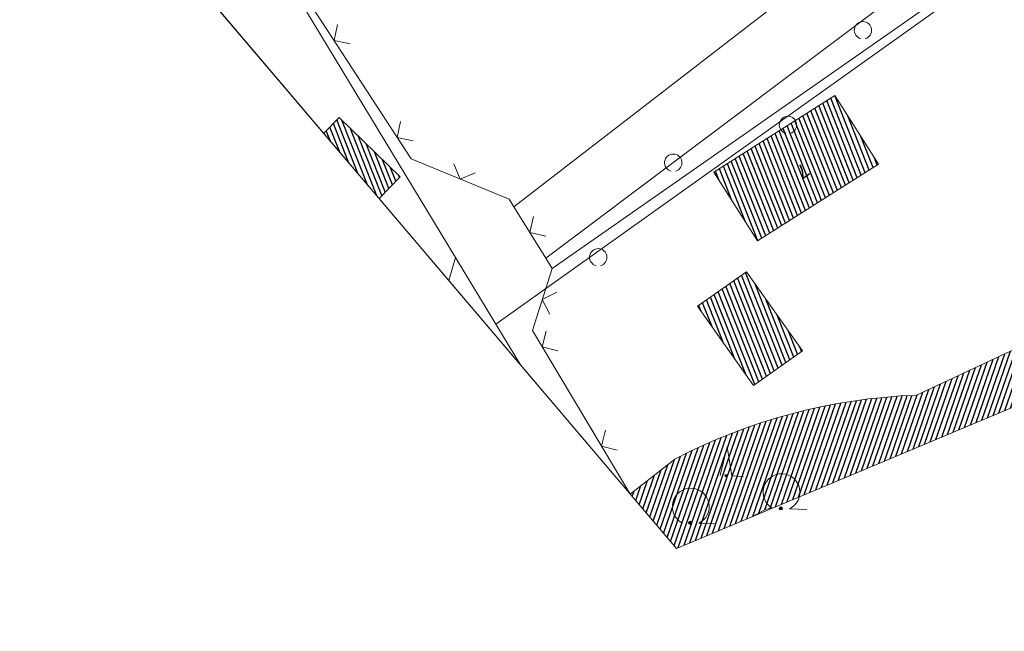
# Model space of a CAD drawing. Header units: metres. Extents: x 345144 to 348639, y 5629211 to 5635235.
# Tile 44 of 256: x 345556 to 345598, y 5631674 to 5631700. Entities that reach past the tile are written whole.
import ezdxf
from ezdxf.enums import TextEntityAlignment as Align

# ---------------------------------------------------------------- set-up
doc = ezdxf.new("R2010")
doc.units = ezdxf.units.M
doc.header["$MEASUREMENT"] = 0
for name, color, linetype in [('028 Geländeform', 7, 'Continuous'), ('081-083 Topographie', 7, 'Continuous'), ('AX Flurstück', 7, 'Continuous'), ('AX Gebäude', 7, 'Continuous'), ('Blatt', 7, 'Continuous'), ('Definitionslinie', 7, 'Continuous'), ('Gemeinde Lokation', 7, 'Continuous'), ('Ortsteil Lokation', 7, 'Continuous'), ('Präsentationsobjekt -Text (punktförmig)', 7, 'Continuous')]:
    doc.layers.add(name, color=color, linetype=linetype)
doc.styles.add('ARIAL', font='arial.ttf', dxfattribs={"height": 1})
pattern_1 = [(111.5294117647, (0, 0), (-0.186045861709, -0.07339575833), [])]

# ---------------------------------------------------------------- blocks, each defined once
blk = doc.blocks.new('alk_7100_nrwx2')
at = {"true_color": 0x2e2e2e}
h = blk.add_hatch(color=250, dxfattribs=at)
edge = h.paths.add_edge_path(flags=0)
edge.add_arc((0.024073, -0.597267), 0.057254, 180, 360, ccw=False)
edge.add_arc((0.024073, -0.597267), 0.057255, 0, 180, ccw=False)
at = {"color": 250, "lineweight": 5, "true_color": 0x2e2e2e, "flags": 128}
blk.add_lwpolyline([(0.349382, -0.597267), (1, -0.597267)], dxfattribs=at)
at = {"color": 250, "lineweight": 5, "true_color": 0x2e2e2e}
for centre, radius, start, end in [((0.024073, 0.012362), 0.690995, -61.9148169, -118.0851831), ((0.024073, -0.597267), 0.057255, 0, 180), ((0.024073, -0.597267), 0.057254, 180, 0)]:
    blk.add_arc(centre, radius, start, end, dxfattribs=at)
blk = doc.blocks.new('alk_7200_nrwx2')
at = {"true_color": 0x2e2e2e}
h = blk.add_hatch(color=250, dxfattribs=at)
edge = h.paths.add_edge_path(flags=0)
edge.add_arc((-0.020544, -0.388118), 0.055525, 180, 360, ccw=False)
edge.add_arc((-0.020544, -0.388118), 0.055525, 0, 180, ccw=False)
at = {"color": 250, "lineweight": 5, "true_color": 0x2e2e2e, "flags": 128}
blk.add_lwpolyline([(-0.298168, -0.388118), (-0.020544, 1), (0.257079, -0.388118), (0.812326, -0.388118)], dxfattribs=at)
blk.add_lwpolyline([(-0.298168, -0.388118), (-0.020544, 1), (0.257079, -0.388118), (0.812326, -0.388118)], dxfattribs=at)
at = {"color": 250, "lineweight": 5, "true_color": 0x2e2e2e}
for start, end in [(0, 180), (180, 0)]:
    blk.add_arc((-0.020544, -0.388118), 0.055525, start, end, dxfattribs=at)

msp = doc.modelspace()

# ---------------------------------------------------------------- hatches: boundary and pattern name
at = {"layer": '028 Geländeform', "true_color": 0xb27500}
h = msp.add_hatch(dxfattribs=at)
h.set_pattern_fill('_USER', color=44, scale=0.2, angle=250.9552152, style=0, pattern_type=0)
h.set_pattern_definition([(250.9552151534, (0, 0), (0.1890527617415, -0.065261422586), [])])
h.paths.add_polyline_path([(345584.104, 5631677.451), (345582.106, 5631679.804), (345584.034, 5631681.311), (345584.034, 5631681.311), (345584.646625, 5631681.629125), (345585.268922, 5631681.910828), (345585.891219, 5631682.192531), (345586.523188, 5631682.437813), (345587.155156, 5631682.683094), (345587.796797, 5631682.891953), (345588.438438, 5631683.100813), (345589.08975, 5631683.27325), (345589.741063, 5631683.445687), (345590.402047, 5631683.581703), (345591.063031, 5631683.717719), (345591.733688, 5631683.817312), (345592.404344, 5631683.916906), (345593.084672, 5631683.980078), (345593.765, 5631684.04325), (345594.455, 5631684.07), (345594.455, 5631684.07), (345619.704, 5631695.899), (345624.223, 5631697.91), (345629.585, 5631699.532), (345630.406, 5631696.907), (345588.233, 5631679.186), (345587.978, 5631679.156), (345587.389, 5631678.831)], flags=0)
at = {"layer": 'AX Gebäude', "true_color": 0x4f4f4f}
h = msp.add_hatch(dxfattribs=at)
h.set_pattern_fill('_USER', color=251, scale=0.2, angle=111.5294118, style=0, pattern_type=0)
h.set_pattern_definition(pattern_1)
h.paths.add_polyline_path([(345585.725, 5631693.723), (345590.949, 5631697.038), (345592.836, 5631694.063), (345587.612, 5631690.749)], flags=0)
h = msp.add_hatch(dxfattribs=at)
h.set_pattern_fill('_USER', color=251, scale=0.2, angle=111.5294118, style=0, pattern_type=0)
h.set_pattern_definition(pattern_1)
h.paths.add_polyline_path([(345572.16, 5631693.516), (345571.25, 5631692.588), (345568.86, 5631695.403), (345569.533, 5631696.09)], flags=0)
h = msp.add_hatch(dxfattribs=at)
h.set_pattern_fill('_USER', color=251, scale=0.2, angle=111.5294118, style=0, pattern_type=0)
h.set_pattern_definition(pattern_1)
h.paths.add_polyline_path([(345587.13, 5631689.417), (345589.549, 5631685.995), (345587.432, 5631684.499), (345585.013, 5631687.921)], flags=0)

# ---------------------------------------------------------------- linework, layer by layer
at = {"layer": '081-083 Topographie', "color": 7, "linetype": 'Continuous', "lineweight": 5, "flags": 128}
for points in [[(345578.73, 5631689.561), (345598.258, 5631703.201), (345598.258, 5631703.201), (345619.349, 5631717.852), (345619.349, 5631717.852), (345619.378, 5631717.872)], [(345592.921, 5631710.576), (345597.055, 5631703.985), (345597.055, 5631703.985), (345578.453, 5631690.006)], [(345582.091888, 5631679.820579), (345577.876, 5631686.869), (345577.876, 5631686.869), (345578.73, 5631689.561), (345578.73, 5631689.561), (345578.453, 5631690.006), (345578.453, 5631690.006), (345577.078, 5631692.218), (345577.078, 5631692.218), (345576.874, 5631692.551), (345576.874, 5631692.551), (345572.638, 5631694.299), (345572.638, 5631694.299), (345563.25, 5631708.729), (345563.25, 5631708.729), (345562.446, 5631710.155)], [(345577.078, 5631692.218), (345588.687, 5631701.21)]]:
    msp.add_lwpolyline(points, dxfattribs=at)
at = {"layer": 'AX Flurstück', "color": 8, "linetype": 'Continuous', "lineweight": 13, "true_color": 0x808080, "flags": 128}
for points in [[(345619.222, 5631717.771), (345576.302, 5631687.145), (345574.558, 5631690.038), (345563.249, 5631708.729), (345618.615, 5631748.849), (345627.629, 5631723.47), (345619.222, 5631717.771)], [(345584.104, 5631677.451), (345577.363, 5631685.39), (345576.302, 5631687.145), (345619.222, 5631717.771), (345627.629, 5631723.47), (345628.23, 5631721.169), (345630.296, 5631715.374), (345637.707, 5631700.038), (345639.581, 5631695.98), (345635.324, 5631694.347), (345631.641, 5631697.426), (345584.104, 5631677.451)], [(345574.268, 5631689.034), (345559.721, 5631706.166), (345563.249, 5631708.729), (345574.558, 5631690.038), (345574.268, 5631689.034)], [(345577.363, 5631685.39), (345574.268, 5631689.034), (345574.558, 5631690.038), (345576.302, 5631687.145), (345577.363, 5631685.39)]]:
    msp.add_lwpolyline(points, dxfattribs=at)
at = {"layer": 'AX Gebäude', "color": 7, "linetype": 'Continuous', "lineweight": 5, "flags": 128}
for points in [[(345585.725, 5631693.723), (345590.949, 5631697.038), (345592.836, 5631694.063), (345587.612, 5631690.749), (345585.725, 5631693.723)], [(345568.859943, 5631695.403272), (345569.533, 5631696.09), (345572.16, 5631693.516), (345571.250495, 5631692.588022)], [(345587.13, 5631689.417), (345589.549, 5631685.995), (345587.432, 5631684.499), (345585.013, 5631687.921), (345587.13, 5631689.417)]]:
    msp.add_lwpolyline(points, dxfattribs=at)
at = {"layer": 'Blatt', "color": 205, "linetype": 'Continuous', "lineweight": 5, "true_color": 0x873099, "flags": 128}
msp.add_lwpolyline([(345584.104, 5631677.451), (345518.715, 5631754.457), (345896.548, 5631743.817), (345892.72, 5631607.92), (345882.862, 5631617.924), (345874.634, 5631642.43), (345860.336, 5631698.053), (345854.261, 5631714.326), (345851.905, 5631735.69), (345765.089, 5631714.964), (345693.262, 5631703.408), (345637.915, 5631692.181), (345631.641, 5631697.426), (345584.104, 5631677.451)], dxfattribs=at)
at = {"layer": 'Definitionslinie', "color": 7, "linetype": 'Continuous', "lineweight": 5, "flags": 128}
for points in [[(345563.25, 5631708.729), (345572.638, 5631694.299)], [(345578.453, 5631690.006), (345597.055, 5631703.985)], [(345577.078, 5631692.218), (345588.687, 5631701.21)], [(345569.454, 5631700.11), (345569.307, 5631699.418), (345569.999, 5631699.272)], [(345569.454, 5631700.11), (345569.307, 5631699.418), (345569.999, 5631699.272)], [(345572.18, 5631695.919), (345572.034, 5631695.227), (345572.726, 5631695.081)], [(345572.18, 5631695.919), (345572.034, 5631695.227), (345572.726, 5631695.081)], [(345572.638, 5631694.299), (345576.874, 5631692.551)], [(345574.484, 5631694.078), (345574.756, 5631693.425), (345575.409, 5631693.697)], [(345574.484, 5631694.078), (345574.756, 5631693.425), (345575.409, 5631693.697)], [(345576.874, 5631692.551), (345577.078, 5631692.218)], [(345577.078, 5631692.218), (345578.453, 5631690.006)], [(345577.926, 5631691.801), (345577.766, 5631691.112), (345578.454, 5631690.951)], [(345577.926, 5631691.801), (345577.766, 5631691.112), (345578.454, 5631690.951)], [(345578.453, 5631690.006), (345578.73, 5631689.561)], [(345577.876, 5631686.869), (345578.73, 5631689.561)], [(345578.931, 5631688.54), (345578.303, 5631688.215), (345578.628, 5631687.587)], [(345578.931, 5631688.54), (345578.303, 5631688.215), (345578.628, 5631687.587)], [(345577.876, 5631686.869), (345582.091888, 5631679.820579)], [(345578.469, 5631686.852), (345578.297, 5631686.166), (345578.982, 5631685.993)], [(345578.469, 5631686.852), (345578.297, 5631686.166), (345578.982, 5631685.993)], [(345581.036, 5631682.561), (345580.863, 5631681.875), (345581.549, 5631681.702)], [(345581.036, 5631682.561), (345580.864, 5631681.875), (345581.549, 5631681.703)], [(345583.603, 5631678.27), (345583.558474, 5631678.093442)], [(345583.603, 5631678.27), (345583.558474, 5631678.093442)]]:
    msp.add_lwpolyline(points, dxfattribs=at)
at = {"layer": 'Definitionslinie', "color": 44, "linetype": 'Continuous', "lineweight": 5, "true_color": 0xb27500, "flags": 128}
for points in [[(345594.455, 5631684.07), (345619.704, 5631695.899)], [(345584.034, 5631681.311), (345584.646625, 5631681.629125), (345585.268922, 5631681.910828), (345585.891219, 5631682.192531), (345586.523188, 5631682.437813), (345587.155156, 5631682.683094), (345587.796797, 5631682.891953), (345588.438438, 5631683.100813), (345589.08975, 5631683.27325), (345589.741063, 5631683.445687), (345590.402047, 5631683.581703), (345591.063031, 5631683.717719), (345591.733688, 5631683.817312), (345592.404344, 5631683.916906), (345593.084672, 5631683.980078), (345593.765, 5631684.04325), (345594.455, 5631684.07)], [(345582.105803, 5631679.804191), (345584.034, 5631681.311)], [(345587.389296, 5631678.831478), (345587.978, 5631679.156)], [(345587.978, 5631679.156), (345588.232848, 5631679.185938)]]:
    msp.add_lwpolyline(points, dxfattribs=at)
at = {"layer": 'Definitionslinie', "color": 7, "linetype": 'Continuous', "lineweight": 5}
for centre in [(345592.164, 5631699.859), (345592.164, 5631699.859), (345588.923, 5631695.766), (345588.923, 5631695.766), (345583.966, 5631694.133), (345583.966, 5631694.133), (345580.725, 5631690.04), (345580.725, 5631690.04)]:
    msp.add_arc(centre, 0.374771, -74.9996467, -105.0003533, dxfattribs=at)
at = {"layer": 'Gemeinde Lokation', "color": 7, "linetype": 'Continuous', "lineweight": 5, "flags": 128}
msp.add_lwpolyline([(345896.873, 5631480.826), (345894.943, 5631530.127), (345896.135, 5631562.44), (345895.074, 5631605.532), (345882.862, 5631617.924), (345874.634, 5631642.43), (345860.336, 5631698.053), (345854.261, 5631714.326), (345851.905, 5631735.69), (345765.089, 5631714.964), (345693.262, 5631703.408), (345637.915, 5631692.181), (345631.641, 5631697.426), (345584.104, 5631677.451), (345516.682, 5631756.851), (345436.232, 5631808.211)], dxfattribs=at)
at = {"layer": 'Ortsteil Lokation', "color": 7, "linetype": 'Continuous', "lineweight": 5, "flags": 128}
msp.add_lwpolyline([(345896.873, 5631480.826), (345894.943, 5631530.127), (345896.135, 5631562.44), (345895.074, 5631605.532), (345882.862, 5631617.924), (345874.634, 5631642.43), (345860.336, 5631698.053), (345854.261, 5631714.326), (345851.905, 5631735.69), (345765.089, 5631714.964), (345693.262, 5631703.408), (345637.915, 5631692.181), (345631.641, 5631697.426), (345584.104, 5631677.451), (345516.682, 5631756.851), (345436.232, 5631808.211)], dxfattribs=at)

# ---------------------------------------------------------------- block references
at = {"layer": '081-083 Topographie'}
for name, p, xscale, yscale, rotation in [('alk_7200_nrwx2', (345586.277, 5631680.946), 0.9005, 0.9005, -2.326036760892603), ('alk_7100_nrwx2', (345588.616, 5631679.869), 1.15275, 1.15275, -2.325463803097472), ('alk_7100_nrwx2', (345584.694, 5631679.246), 1.15275, 1.15275, -2.326036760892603)]:
    msp.add_blockref(name, p, dxfattribs=dict(at, xscale=xscale, yscale=yscale, rotation=rotation))

# ---------------------------------------------------------------- texts
at = {"layer": 'Präsentationsobjekt -Text (punktförmig)', "color": 7, "style": 'ARIAL'}
msp.add_text('7', height=0.58947, rotation=-145.1408664, dxfattribs=at).set_placement((345589.395, 5631694.011), align=Align.CENTER)

doc.saveas('drawing.dxf')
